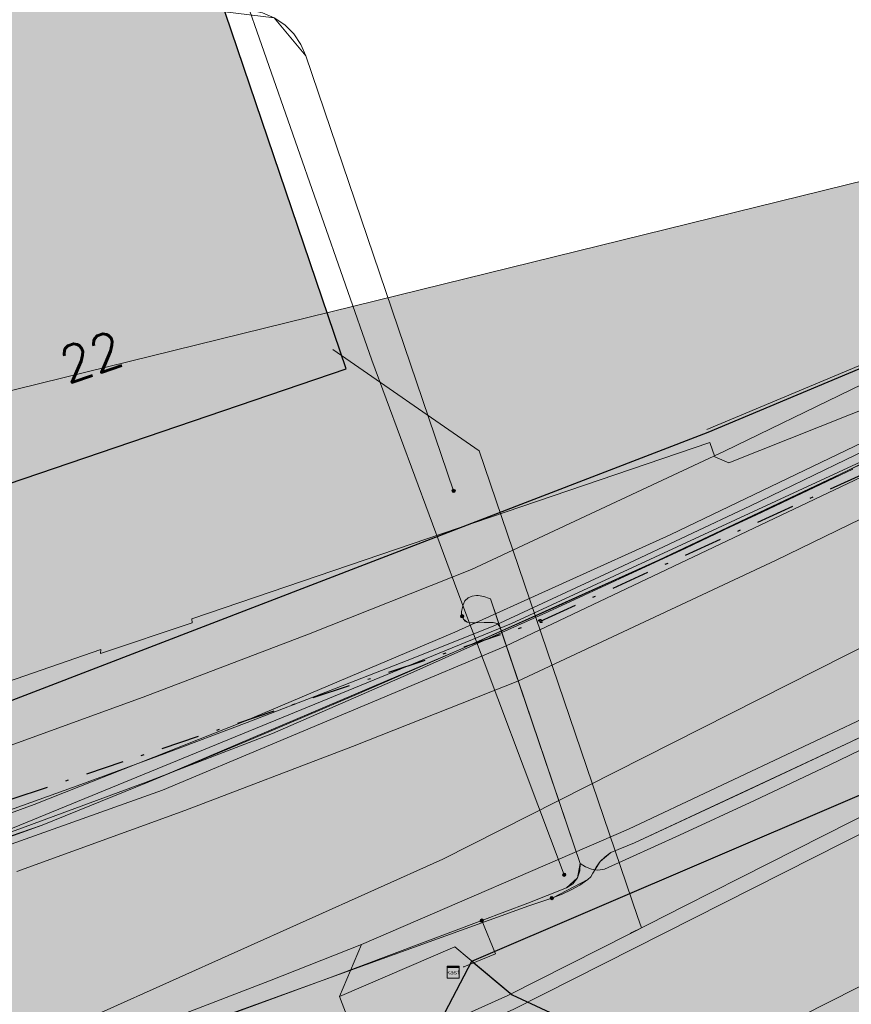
# Model space of a CAD drawing. Header units: metres. Extents: x 190798 to 192239, y 307689 to 310000.
# Tile 52 of 107: x 191371 to 191399, y 309526 to 309559. Entities that reach past the tile are written whole.
import ezdxf
from ezdxf.enums import TextEntityAlignment as Align
from ezdxf.lldxf.tags import DXFTag

# ---------------------------------------------------------------- set-up
doc = ezdxf.new("R2010")
doc.units = ezdxf.units.M
doc.linetypes.add('1-200 DASHDOT', pattern=[2.54, 1.27, -0.635, 0, -0.635])
for name, color, linetype, lineweight in [('B-WE-KL-DATA-G', 90, 'KL-DATA-N', 5), ('B-WE-KL-ET_LS-G', 190, 'KL-LS-N', 5), ('B-WE-KL-ET_MS-G', 130, 'KL-MS-N', 5), ('B-WE-KL-GAS_HD-G', 30, 'KL-GAS-HD-N', 5), ('B-WE-KL-WATER-G', 170, 'KL-WATER-N', 5), ('PH-BEST-KANTVERHARDING', 253, 'Continuous', 9)]:
    doc.layers.add(name, color=color, linetype=linetype, lineweight=lineweight)
doc.layers.add('B-WE-OG-INFO_EIS VOORZORGSMAATREGEL-V', color=7, linetype='Continuous', lineweight=18, true_color=0xfa194b, transparency=0.8)
doc.layers.add('B-WE-OG-INFO_EIS VOORZORGSMAATREGEL_ENEXIS NETBEHEER BV-V', color=7, linetype='Continuous', lineweight=18, true_color=0xfa194b, transparency=0.8)
doc.layers.add('B-WE-OG-INFO_EIS VOORZORGSMAATREGEL_ENEXIS NETBEHEER BV-GV', color=7, linetype='Continuous', lineweight=18, true_color=0xfa194b)
for name, color, linetype in [('PH-BEST-BEBOUWING', 1, 'Continuous'), ('PH-BEST-BEBOUWING-ARCERING', 253, 'Continuous'), ('PH-BEST-HUISNUMMERS', 7, 'Continuous'), ('PH-BEST-KADASTRALE-GRENS', 150, 'KG-KADASTRAAL-SO'), ('PH-BEST-KL-ET_MIDDENSPANNING_ENEXIS', 12, '1-200 MIDDENSPANNING'), ('PH-BEST-KL-LAAGSPANNING-ENEXIS', 12, '1-200 LAAGSPANNING'), ('PH-BEST-KL-RI-VRIJVERVAL_GEMEENTE', 8, '1-200 DASHDOT')]:
    doc.layers.add(name, color=color, linetype=linetype)
doc.styles.add('NLCS-ISO', font='NLCS-ISO.ttf')
doc.styles.add('ROMANS', font='romans.shx')
doc.styles.get("Standard").update_dxf_attribs({"font": 'arial.ttf'})
doc.linetypes.add('1-200 LAAGSPANNING', pattern='A,1.5,-0.6,["LS",ROMANS,S=0.24,R=0,X=-0.45,Y=-0.12],-0.05', length=2.15)
doc.linetypes.add('1-200 MIDDENSPANNING', pattern='A,1.5,-0.6,["MS",ROMANS,S=0.24,R=0,X=-0.5,Y=-0.12],-0.05', length=2.15)
tags = doc.linetypes.add('KG-KADASTRAAL-SO', pattern='A,5.5,-2,["K",Standard,S=1.8,R=0,X=0,Y=-0.9],-2,5.5,-2,[5,NLCS.SHX,S=0.75,R=0,X=0,Y=0],-2', length=19).pattern_tags.tags
tags[6] = DXFTag(74, 10)
tags = doc.linetypes.add('KL-DATA-N', pattern='A,4,-1,[101,NLCS.SHX,S=0.5,R=0,X=0,Y=0],-1,4,-1,["D",Standard,S=1,R=0,X=-0.25,Y=-0.5],-1.5', length=12.5).pattern_tags.tags
tags[18] = DXFTag(74, 10)
tags = doc.linetypes.add('KL-GAS-HD-N', pattern='A,4,-1,[69,NLCS.SHX,S=0.5,R=0,X=0,Y=0],-1,4,-1,["H",Standard,S=1,R=0,X=0,Y=-0.5],-2', length=13).pattern_tags.tags
tags[18] = DXFTag(74, 10)
tags = doc.linetypes.add('KL-LS-N', pattern='A,4,-1,[103,NLCS.SHX,S=0.75,R=0,X=0,Y=0],-1,4,-1,["L",Standard,S=1,R=0,X=0,Y=-0.5],-2', length=13).pattern_tags.tags
tags[18] = DXFTag(74, 10)
tags = doc.linetypes.add('KL-MS-N', pattern='A,4,-1,[103,NLCS.SHX,S=0.75,R=0,X=0,Y=0],-1,4,-1,["M",Standard,S=1,R=0,X=0,Y=-0.5],-2', length=13).pattern_tags.tags
tags[18] = DXFTag(74, 10)
doc.linetypes.add('KL-WATER-N', pattern='A,7,-0.5,[168,NLCS.SHX,S=0.75,R=0,X=0.75,Y=0],-2', length=9.5)

# ---------------------------------------------------------------- blocks, each defined once
blk = doc.blocks.new('SKL-WTB_HULP_OVERIG-SO')
at = {"color": 0, "linetype": 'ByBlock', "lineweight": 18}
for points in [[(-0.14, 0.14), (0.14, -0.14)], [(0.14, 0.14), (-0.14, -0.14)]]:
    blk.add_lwpolyline(points, dxfattribs=at)
at = {"color": 0, "linetype": 'ByBlock', "lineweight": 18, "style": 'NLCS-ISO', "flags": 1}
for tag, p in [('TYPE', (1.5, 0)), ('OMSCHRIJVING', (1.5, -3)), ('LABEL', (1.5, -1.5))]:
    blk.add_attdef(tag, p, '', height=1, dxfattribs=at)
blk = doc.blocks.new('SRI-HULP_MANGAT-SO')
at = {"linetype": 'ByBlock', "lineweight": 18}
h = blk.add_hatch(color=0, dxfattribs=at)
h.dxf.hatch_style = 1
edge = h.paths.add_edge_path()
edge.add_arc((0.38, 0), 0.0646, -90, 90, ccw=False)
edge.add_line((0.38, -0.06), (-0.38, -0.06))
edge.add_arc((-0.38, 0), 0.0646, 90, 270, ccw=False)
edge.add_line((-0.38, 0.06), (0.38, 0.06))
at = {"color": 0, "linetype": 'ByBlock', "lineweight": 18}
blk.add_lwpolyline([(0.38, 0.06, -1), (0.38, -0.06), (-0.38, -0.06, -1), (-0.38, 0.06)], format="xyb", close=True, dxfattribs=at)
blk.add_ellipse((0, 0), major_axis=(-0.75, 0), ratio=0.666667, dxfattribs=at)
at = {"color": 0, "linetype": 'ByBlock', "lineweight": 18, "style": 'NLCS-ISO', "flags": 1}
for tag, p in [('TYPE', (1.75, 0)), ('OMSCHRIJVING', (1.75, -3)), ('LABEL', (1.75, -1.5))]:
    blk.add_attdef(tag, p, '', height=1, dxfattribs=at)
blk = doc.blocks.new('SKL-WTB_HULP_MOF-SO')
at = {"linetype": 'ByBlock', "lineweight": 18}
h = blk.add_hatch(color=0, dxfattribs=at)
h.dxf.hatch_style = 1
h.paths.add_polyline_path([(-0.5625, 0, 1), (0.5625, 0, 1)])
at = {"color": 0, "linetype": 'ByBlock', "lineweight": 18}
blk.add_circle((0, 0), 0.5625, dxfattribs=at)
at = {"color": 0, "linetype": 'ByBlock', "lineweight": 18, "style": 'NLCS-ISO', "flags": 1}
for tag, p in [('TYPE', (1.5, 0)), ('OMSCHRIJVING', (1.5, -3)), ('LABEL', (1.5, -1.5))]:
    blk.add_attdef(tag, p, '', height=1, dxfattribs=at)
blk = doc.blocks.new('SKL-WTB_HULP_KAST-SO')
at = {"color": 0, "linetype": 'ByBlock', "lineweight": 18}
for points in [[(-2, 2), (2, 2), (2, 1.68), (-2, 1.68)], [(-2, 1.52), (2, 1.52), (2, -2), (-2, -2)]]:
    blk.add_lwpolyline(points, close=True, dxfattribs=at)
at = {"color": 0, "linetype": 'ByBlock', "lineweight": 18, "style": 'NLCS-ISO'}
blk.add_text('kast', height=1.5, dxfattribs=at).set_placement((0, 0), align=Align.MIDDLE_CENTER)
at = {"color": 0, "linetype": 'ByBlock', "lineweight": 18, "style": 'NLCS-ISO', "flags": 1}
for tag, p in [('TYPE', (2.5, 0)), ('OMSCHRIJVING', (2.5, -3)), ('LABEL', (2.5, -1.5))]:
    blk.add_attdef(tag, p, '', height=1, dxfattribs=at)

msp = doc.modelspace()

# ---------------------------------------------------------------- hatches: boundary and pattern name
at = {"layer": 'B-WE-OG-INFO_EIS VOORZORGSMAATREGEL-V'}
for points in [[(191470.596, 309577.118), (191477.596, 309569.637), (191472.108, 309566.399), (191462.049, 309560.067), (191461.533, 309559.783), (191460.945, 309559.548), (191460.333, 309559.389), (191459.707, 309559.309), (191454.457, 309558.971), (191445.829, 309553.227), (191420.629, 309538.057), (191420.308, 309537.88), (191389.523, 309522.306), (191375.623, 309516.058), (191375.132, 309515.868), (191374.521, 309515.71), (191373.893, 309515.629), (191373.262, 309515.629), (191372.635, 309515.708), (191372.022, 309515.867), (191371.435, 309516.101), (191370.883, 309516.406), (191370.372, 309516.78), (191369.913, 309517.215), (191369.513, 309517.704), (191369.178, 309518.239), (191368.913, 309518.813), (191368.722, 309519.417), (191368.609, 309520.039), (191368.575, 309520.67), (191368.622, 309521.301), (191368.748, 309521.92), (191368.95, 309522.518), (191369.227, 309523.088), (191369.572, 309523.615), (191369.982, 309524.096), (191370.451, 309524.523), (191370.968, 309524.886), (191371.527, 309525.18), (191385.11, 309531.28), (191415.63, 309546.72), (191440.573, 309561.735), (191450.025, 309568.035), (191450.652, 309568.39), (191451.239, 309568.625), (191451.851, 309568.784), (191452.476, 309568.864), (191457.796, 309569.206), (191466.963, 309574.974)], [(191364.975, 309528.843), (191365.225, 309528.884), (191365.428, 309528.943), (191370.994, 309530.877), (191376.559, 309532.9), (191382.12, 309535.014), (191387.598, 309537.186), (191396.158, 309541.19), (191404.594, 309545.289), (191408.595, 309547.286), (191412.56, 309549.299), (191415.737, 309550.871), (191419.253, 309552.667), (191422.722, 309554.498), (191426.125, 309556.502), (191429.442, 309558.511), (191429.65, 309558.656), (191429.837, 309558.825), (191430.003, 309559.018), (191430.141, 309559.228), (191430.253, 309559.455), (191430.335, 309559.695), (191430.386, 309559.941), (191430.406, 309560.193), (191430.393, 309560.446), (191430.349, 309560.696), (191430.274, 309560.936), (191430.169, 309561.166), (191430.035, 309561.382), (191429.876, 309561.579), (191429.694, 309561.752), (191429.489, 309561.903), (191429.268, 309562.026), (191429.034, 309562.121), (191428.789, 309562.185), (191428.54, 309562.217), (191428.287, 309562.218), (191428.035, 309562.187), (191427.79, 309562.125), (191427.556, 309562.032), (191427.37, 309561.933), (191424.084, 309559.942), (191420.813, 309558.014), (191417.394, 309556.209), (191413.929, 309554.439), (191410.76, 309552.871), (191406.785, 309550.853), (191402.819, 309548.874), (191394.448, 309544.806), (191386.068, 309540.882), (191380.659, 309538.737), (191375.178, 309536.655), (191369.666, 309534.65), (191364.115, 309532.721), (191363.882, 309532.624), (191363.662, 309532.496), (191363.462, 309532.344), (191363.282, 309532.167), (191363.124, 309531.967), (191362.994, 309531.75), (191362.893, 309531.519), (191362.821, 309531.277), (191362.781, 309531.028), (191362.772, 309530.774), (191362.795, 309530.523), (191362.85, 309530.277), (191362.936, 309530.037), (191363.051, 309529.812), (191363.192, 309529.604), (191363.36, 309529.415), (191363.55, 309529.248), (191363.761, 309529.106), (191363.987, 309528.992), (191364.224, 309528.908), (191364.472, 309528.855), (191364.724, 309528.833)]]:
    msp.add_hatch(color=256, dxfattribs=at).paths.add_polyline_path(points)
at = {"layer": 'B-WE-OG-INFO_EIS VOORZORGSMAATREGEL_ENEXIS NETBEHEER BV-V'}
msp.add_hatch(color=256, dxfattribs=at).paths.add_polyline_path([(191175.538, 309414.261), (191145.024, 309434.561), (191100.049, 309525.636), (191104.155, 309527.635), (191115.358, 309526.7), (191129.667, 309520.958), (191140.014, 309512.607), (191160.996, 309484.121), (191286.375, 309526.029), (191474.941, 309572.474), (191529.243, 309514.435), (191304.975, 309458.542)])
at = {"layer": 'PH-BEST-BEBOUWING-ARCERING'}
h = msp.add_hatch(color=256, dxfattribs=at)
h.dxf.hatch_style = 1
h.paths.add_polyline_path([(191356.198, 309558.219), (191351.166, 309556.564), (191352.903, 309551.062), (191339.816, 309546.56), (191340.888, 309543.346), (191342.47, 309538.603), (191366.112, 309546.491), (191367.657, 309542.689), (191381.913, 309547.536), (191377.309, 309561.079), (191390.178, 309565.403), (191391.452, 309561.536), (191398.195, 309563.757), (191394.216, 309575.613), (191371.584, 309568.36), (191371.793, 309567.556), (191368.808, 309566.519), (191367.812, 309569.635), (191364.986, 309579.05), (191355.736, 309575.964), (191356.18, 309574.521), (191343.499, 309570.148), (191346.069, 309562.341), (191354.07, 309565.025)])

# ---------------------------------------------------------------- linework, layer by layer
at = {"layer": 'B-WE-KL-DATA-G', "ltscale": 0.2}
for points in [[(191463.916, 309584.259), (191461.971, 309583.025), (191443.647, 309570.64), (191436.166, 309565.797), (191428.761, 309561.163), (191422.184, 309557.344), (191414.649, 309553.155), (191407.212, 309549.207), (191399.876, 309545.499), (191392.643, 309542.034), (191385.514, 309538.811), (191378.49, 309535.832), (191371.573, 309533.097), (191364.765, 309530.607), (191358.555, 309528.518), (191352.44, 309526.64), (191339.451, 309523.092), (191326.159, 309519.65), (191320.336, 309518.205), (191316.857, 309517.366), (191300.554, 309513.61), (191285.706, 309510.514), (191275.812, 309508.637), (191267.056, 309507.455)], [(191474.524, 309572.92), (191459.54, 309563.807), (191452.964, 309563.384), (191443.508, 309557.082), (191418.276, 309541.895), (191387.471, 309526.311), (191373.814, 309520.178), (191369.444, 309519.004), (191335.65, 309509.896), (191335.67, 309509.798)], [(191437.462, 309566.25), (191421.679, 309556.453), (191402.981, 309546.316), (191387.391, 309539.094), (191367.574, 309530.978), (191347.236, 309524.275), (191342.492, 309523.08)], [(191422.184, 309557.344), (191414.649, 309553.155), (191407.212, 309549.207), (191399.876, 309545.499), (191392.643, 309542.034), (191385.514, 309538.811), (191378.49, 309535.832), (191371.573, 309533.097), (191364.765, 309530.607)], [(191364.95, 309530.046), (191371.836, 309532.406), (191375.35, 309533.838), (191385.632, 309538.213), (191392.261, 309541.19), (191401.85, 309545.741), (191407.998, 309548.828), (191416.84, 309553.529), (191422.473, 309556.707)], [(191398.702, 309544.214), (191395.505, 309542.696), (191392.261, 309541.19), (191388.969, 309539.696), (191385.632, 309538.213), (191382.249, 309536.742), (191378.822, 309535.284), (191375.35, 309533.838), (191371.836, 309532.406), (191370.199, 309531.828), (191368.505, 309531.241), (191366.755, 309530.647), (191364.95, 309530.046), (191351.898, 309525.732), (191334.231, 309520.939), (191317.035, 309516.631), (191316.733, 309517.878)]]:
    msp.add_lwpolyline(points, dxfattribs=at)
at = {"layer": 'B-WE-KL-ET_LS-G', "ltscale": 0.2}
for points in [[(191389.669, 309531.145), (191389.845, 309531.025), (191390.044, 309530.95), (191390.255, 309530.924), (191390.466, 309530.949), (191392.959, 309532.076), (191395.442, 309533.224), (191397.914, 309534.395), (191405.926, 309538.282), (191411.446, 309541.039), (191413.503, 309542.084), (191415.549, 309543.149), (191418.091, 309544.506), (191420.617, 309545.894), (191423.252, 309547.384), (191425.868, 309548.907), (191428.465, 309550.463), (191431.042, 309552.051), (191449.156, 309563.742)], [(191377.889, 309559.374), (191378.304, 309559.442), (191378.725, 309559.431), (191379.136, 309559.341), (191379.523, 309559.175), (191379.872, 309558.939), (191380.17, 309558.642), (191380.406, 309558.293), (191380.573, 309557.907), (191385.472, 309543.491)], [(191377.889, 309559.374), (191379.523, 309559.175), (191380.573, 309557.907), (191385.472, 309543.491)], [(191377.889, 309559.374), (191379.523, 309559.175), (191380.573, 309557.907), (191385.472, 309543.491)], [(191385.753, 309539.336), (191385.733, 309539.389), (191385.729, 309539.498), (191385.784, 309539.719), (191385.843, 309539.847), (191385.949, 309539.942), (191386.083, 309540), (191386.227, 309540.019), (191386.281, 309540.019), (191386.477, 309539.996), (191386.662, 309539.927), (191386.688, 309539.913), (191389.669, 309531.145), (191389.845, 309531.025), (191390.044, 309530.95), (191390.255, 309530.924), (191390.466, 309530.949), (191392.959, 309532.076), (191395.442, 309533.224), (191397.914, 309534.395), (191405.926, 309538.282)], [(191385.753, 309539.336), (191385.733, 309539.389), (191385.729, 309539.498), (191385.784, 309539.719), (191385.843, 309539.847), (191385.949, 309539.942), (191386.083, 309540), (191386.227, 309540.019), (191386.281, 309540.019), (191386.477, 309539.996), (191386.662, 309539.927), (191386.688, 309539.913), (191387.028, 309538.914)], [(191385.753, 309539.336), (191385.8, 309539.235), (191385.919, 309539.135), (191386.088, 309539.113), (191386.208, 309539.113), (191386.482, 309539.126), (191386.723, 309539.129), (191386.776, 309539.126), (191386.911, 309539.094), (191386.998, 309539.001), (191389.669, 309531.145), (191389.572, 309530.665), (191389.213, 309530.333), (191387.932, 309529.831), (191386.404, 309529.247), (191381.449, 309527.384), (191376.479, 309525.562), (191370.444, 309523.406), (191364.379, 309521.338), (191361.887, 309520.516), (191355.827, 309518.618), (191349.747, 309516.785)], [(191385.753, 309539.336), (191385.8, 309539.235), (191385.848, 309539.172), (191385.919, 309539.135), (191386.088, 309539.113), (191386.208, 309539.113), (191386.482, 309539.126), (191386.723, 309539.129), (191386.776, 309539.126), (191386.911, 309539.094), (191386.965, 309539.057), (191386.998, 309539.001), (191387.028, 309538.914)], [(191387.028, 309538.914), (191387.094, 309538.719)], [(191387.094, 309538.719), (191389.669, 309531.145)], [(191389.669, 309531.145), (191387.094, 309538.719)], [(191349.747, 309516.785), (191355.827, 309518.618), (191361.887, 309520.516), (191364.379, 309521.338), (191367.415, 309522.361), (191370.444, 309523.406), (191373.466, 309524.473), (191376.479, 309525.562), (191381.449, 309527.384), (191386.404, 309529.247), (191387.932, 309529.831), (191389.213, 309530.333), (191389.419, 309530.471), (191389.572, 309530.665), (191389.658, 309530.898), (191389.669, 309531.145)], [(191386.404, 309529.247), (191386.854, 309528.149), (191385.81, 309527.716)]]:
    msp.add_lwpolyline(points, dxfattribs=at)
at = {"layer": 'B-WE-KL-ET_MS-G', "ltscale": 0.2}
for points in [[(191377.47, 309560.605), (191377.496, 309560.619), (191377.618, 309560.668), (191377.748, 309560.691), (191377.88, 309560.688), (191378.008, 309560.659), (191378.128, 309560.605), (191378.235, 309560.529), (191378.325, 309560.432), (191378.394, 309560.32), (191382.765, 309547.826), (191385.614, 309540.133)], [(191377.47, 309560.605), (191377.496, 309560.619), (191378.008, 309560.659), (191378.394, 309560.32), (191382.765, 309547.826), (191385.614, 309540.133), (191389.136, 309530.768)], [(191377.47, 309560.605), (191377.496, 309560.619), (191378.008, 309560.659), (191378.394, 309560.32), (191382.765, 309547.826), (191385.614, 309540.133), (191389.136, 309530.768)], [(191388.722, 309529.994), (191388.763, 309530.008), (191389.922, 309530.608), (191390.018, 309530.703), (191390.086, 309530.82), (191390.329, 309531.207), (191390.678, 309531.501), (191391.471, 309531.826), (191398.636, 309535.177), (191405.753, 309538.628), (191414.739, 309543.18), (191423.596, 309547.979), (191428.348, 309550.865), (191433.231, 309553.887), (191433.463, 309553.945), (191433.709, 309553.9), (191433.731, 309553.893), (191433.958, 309553.859), (191434.184, 309553.873), (191434.384, 309553.948), (191434.501, 309554.026)], [(191354.032, 309526.555), (191358.317, 309527.905), (191362.584, 309529.309), (191366.833, 309530.766), (191371.064, 309532.275), (191375.276, 309533.837), (191379.468, 309535.451), (191384.056, 309537.447), (191388.621, 309539.494), (191393.162, 309541.593), (191397.68, 309543.742), (191402.173, 309545.942)], [(191354.032, 309526.555), (191358.317, 309527.905), (191362.584, 309529.309), (191366.833, 309530.766), (191371.064, 309532.275), (191375.276, 309533.837), (191379.468, 309535.451), (191384.056, 309537.447), (191388.621, 309539.494), (191393.162, 309541.593), (191397.68, 309543.742), (191402.173, 309545.942)], [(191389.136, 309530.768), (191385.614, 309540.133)], [(191389.136, 309530.768), (191385.614, 309540.133)], [(191385.614, 309540.133), (191389.136, 309530.768)], [(191389.136, 309530.768), (191385.614, 309540.133)], [(191388.722, 309529.994), (191389.069, 309530.126), (191389.365, 309530.265), (191389.649, 309530.426), (191389.922, 309530.608), (191390.018, 309530.703), (191390.086, 309530.82), (191390.193, 309531.023), (191390.329, 309531.207), (191390.492, 309531.367), (191390.678, 309531.501), (191391.471, 309531.826), (191395.059, 309533.489), (191398.636, 309535.177), (191402.2, 309536.89)], [(191261.864, 309495.681), (191275.253, 309498.187), (191294.143, 309503.009), (191299.69, 309504.089), (191305.225, 309505.231), (191310.747, 309506.434), (191316.255, 309507.697), (191321.749, 309509.022), (191327.228, 309510.407), (191332.692, 309511.852), (191338.139, 309513.358), (191343.953, 309515.037), (191349.747, 309516.785), (191356.055, 309518.737), (191362.341, 309520.756), (191368.606, 309522.841), (191374.848, 309524.994), (191387.965, 309529.735), (191388.722, 309529.994)], [(191261.864, 309495.681), (191275.253, 309498.187), (191294.143, 309503.009), (191299.69, 309504.089), (191305.225, 309505.231), (191310.747, 309506.434), (191316.255, 309507.697), (191321.749, 309509.022), (191327.228, 309510.407), (191332.692, 309511.852), (191338.139, 309513.358), (191343.953, 309515.037), (191349.747, 309516.785), (191356.055, 309518.737), (191362.341, 309520.756), (191368.606, 309522.841), (191374.848, 309524.994), (191387.965, 309529.735), (191388.722, 309529.994)]]:
    msp.add_lwpolyline(points, dxfattribs=at)
at = {"layer": 'B-WE-KL-GAS_HD-G', "ltscale": 0.2}
msp.add_lwpolyline([(191364.771, 309530.832), (191367.558, 309531.789), (191370.337, 309532.766), (191373.11, 309533.763), (191375.875, 309534.78), (191378.633, 309535.817), (191381.383, 309536.873), (191384.126, 309537.949), (191386.861, 309539.045), (191391.093, 309541.008), (191395.31, 309543.001), (191399.513, 309545.025), (191403.701, 309547.079), (191407.69, 309549.07), (191411.665, 309551.088), (191413.248, 309551.865), (191414.827, 309552.652), (191418.32, 309554.436), (191421.788, 309556.267), (191425.109, 309558.225), (191428.406, 309560.222)], dxfattribs=at)
at = {"layer": 'B-WE-KL-WATER-G', "ltscale": 0.2}
for points in [[(191474.096, 309573.378), (191469.504, 309570.668), (191459.385, 309564.298), (191452.798, 309563.874), (191443.25, 309557.51), (191432.794, 309551.217), (191425.314, 309546.714), (191418.05, 309542.341), (191394.966, 309530.662), (191393.139, 309529.738), (191391.336, 309528.826), (191387.266, 309526.767), (191382.293, 309524.534), (191373.575, 309520.619)], [(191391.336, 309528.826), (191391.381, 309528.849), (191391.693, 309529.007), (191391.565, 309529.385), (191386.318, 309544.818), (191381.465, 309548.173)]]:
    msp.add_lwpolyline(points, dxfattribs=at)
at = {"layer": 'B-WE-OG-INFO_EIS VOORZORGSMAATREGEL_ENEXIS NETBEHEER BV-GV', "flags": 128}
msp.add_lwpolyline([(191175.538, 309414.261), (191145.024, 309434.561), (191100.049, 309525.636), (191104.155, 309527.635), (191115.358, 309526.7), (191129.667, 309520.958), (191140.014, 309512.607), (191160.996, 309484.121), (191286.375, 309526.029), (191474.941, 309572.474), (191529.243, 309514.435), (191304.975, 309458.542)], close=True, dxfattribs=at)
at = {"layer": 'B-WE-OG-INFO_EIS VOORZORGSMAATREGEL_ENEXIS NETBEHEER BV-GV'}
for points in [[(191402.819, 309548.874), (191394.448, 309544.806), (191386.068, 309540.882), (191380.659, 309538.737), (191375.178, 309536.655), (191369.666, 309534.65)], [(191371.527, 309525.18), (191385.11, 309531.28), (191415.63, 309546.72)], [(191370.994, 309530.877), (191376.559, 309532.9), (191382.12, 309535.014), (191387.598, 309537.186), (191396.158, 309541.19), (191404.594, 309545.289)], [(191420.308, 309537.88), (191389.523, 309522.306)]]:
    msp.add_lwpolyline(points, dxfattribs=at)
at = {"layer": 'PH-BEST-BEBOUWING'}
msp.add_lwpolyline([(191340.888, 309543.346), (191342.47, 309538.603), (191366.112, 309546.491), (191367.657, 309542.689), (191381.913, 309547.536), (191377.309, 309561.079), (191390.178, 309565.403), (191391.452, 309561.536), (191398.195, 309563.757)], dxfattribs=at)
at = {"layer": 'PH-BEST-KADASTRALE-GRENS'}
msp.add_line((191381.482, 309519.152), (191386.073, 309527.908), dxfattribs=at)
at = {"layer": 'PH-BEST-KADASTRALE-GRENS', "ltscale": 0.2, "flags": 128}
for points in [[(191340.888, 309543.346), (191342.47, 309538.603), (191366.112, 309546.491), (191367.657, 309542.689), (191381.913, 309547.536), (191377.309, 309561.079), (191390.178, 309565.403), (191391.452, 309561.536), (191398.195, 309563.757)], [(191386.073, 309527.908), (191402.151, 309534.788), (191411.085, 309538.84), (191420.562, 309543.874), (191432.679, 309550.931), (191440.503, 309555.883), (191450.436, 309562.211), (191451.4, 309562.195)], [(191386.073, 309527.908), (191387.415, 309526.787), (191395.274, 309523.13), (191403.024, 309525.191), (191405.087, 309526.811), (191419.247, 309522.343), (191438.315, 309515.342), (191451.4, 309562.195)], [(191325.248, 309520.501), (191328.046, 309521.355), (191335.527, 309523.445), (191340.157, 309524.738), (191393.905, 309545.433), (191407.89, 309551.307), (191409.436, 309551.956), (191412.499, 309553.242)]]:
    msp.add_lwpolyline(points, dxfattribs=at)
at = {"layer": 'PH-BEST-KANTVERHARDING', "color": 8}
for p, q in [((191393.866, 309545.525), (191418.33, 309555.8)), ((191382.422, 309528.454), (191381.692, 309526.732)), ((191381.692, 309526.732), (191382.853, 309523.659))]:
    msp.add_line(p, q, dxfattribs=at)
for points in [[(191451.307, 309560.265), (191446.121, 309542.052), (191438.987, 309518.024), (191434.749, 309516.652), (191419.247, 309522.343), (191405.087, 309526.811), (191403.024, 309525.191), (191395.274, 309523.13), (191387.415, 309526.787), (191385.515, 309528.374), (191381.692, 309526.732)], [(191340.157, 309524.738), (191356.643, 309530.848), (191358.783, 309531.735), (191370.385, 309537.062), (191373.772, 309538.229), (191373.765, 309538.101), (191376.809, 309539.113), (191376.79, 309539.25), (191393.96, 309545.1), (191394.123, 309544.616), (191394.59, 309544.424), (191409.733, 309550.444), (191418.94, 309555.03)], [(191387.191, 309538.342), (191399.657, 309544.264), (191411.976, 309550.485)], [(191364.198, 309529.433), (191375.818, 309533.568), (191387.191, 309538.342)], [(191399.985, 309536.384), (191391.265, 309532.282), (191382.422, 309528.454)], [(191382.422, 309528.454), (191379.363, 309527.249), (191376.292, 309526.073)]]:
    msp.add_lwpolyline(points, dxfattribs=at)
at = {"layer": 'PH-BEST-KL-RI-VRIJVERVAL_GEMEENTE'}
for points in [[(191388.352, 309539.174), (191431.621, 309558.902)], [(191365.804, 309531.586), (191388.352, 309539.174)]]:
    msp.add_lwpolyline(points, dxfattribs=at)

# ---------------------------------------------------------------- block references
at = {"layer": 'PH-BEST-KL-ET_MIDDENSPANNING_ENEXIS', "xscale": 0.1, "yscale": 0.1, "zscale": 0.1}
for p in [(191389.136, 309530.768), (191389.136, 309530.768), (191388.722, 309529.994)]:
    msp.add_blockref('SKL-WTB_HULP_MOF-SO', p, dxfattribs=at)
at = {"layer": 'PH-BEST-KL-LAAGSPANNING-ENEXIS', "xscale": 0.1, "yscale": 0.1, "zscale": 0.1}
for name, p in [('SKL-WTB_HULP_MOF-SO', (191385.472, 309543.491)), ('SKL-WTB_HULP_MOF-SO', (191385.472, 309543.491)), ('SKL-WTB_HULP_MOF-SO', (191385.753, 309539.336)), ('SKL-WTB_HULP_MOF-SO', (191386.404, 309529.247)), ('SKL-WTB_HULP_KAST-SO', (191385.452, 309527.539)), ('SKL-WTB_HULP_OVERIG-SO', (191385.81, 309527.716))]:
    msp.add_blockref(name, p, dxfattribs=at)
at = {"layer": 'PH-BEST-KL-RI-VRIJVERVAL_GEMEENTE', "xscale": 0.1, "yscale": 0.1, "zscale": 0.1}
for name in ['SRI-HULP_MANGAT-SO', 'SKL-WTB_HULP_OVERIG-SO']:
    msp.add_blockref(name, (191388.352, 309539.174), dxfattribs=at)

# ---------------------------------------------------------------- texts
at = {"layer": 'PH-BEST-HUISNUMMERS', "style": 'ROMANS'}
msp.add_text('22', height=1.2, rotation=18.7791, dxfattribs=at).set_placement((191372.675, 309547.035))

doc.saveas('drawing.dxf')
